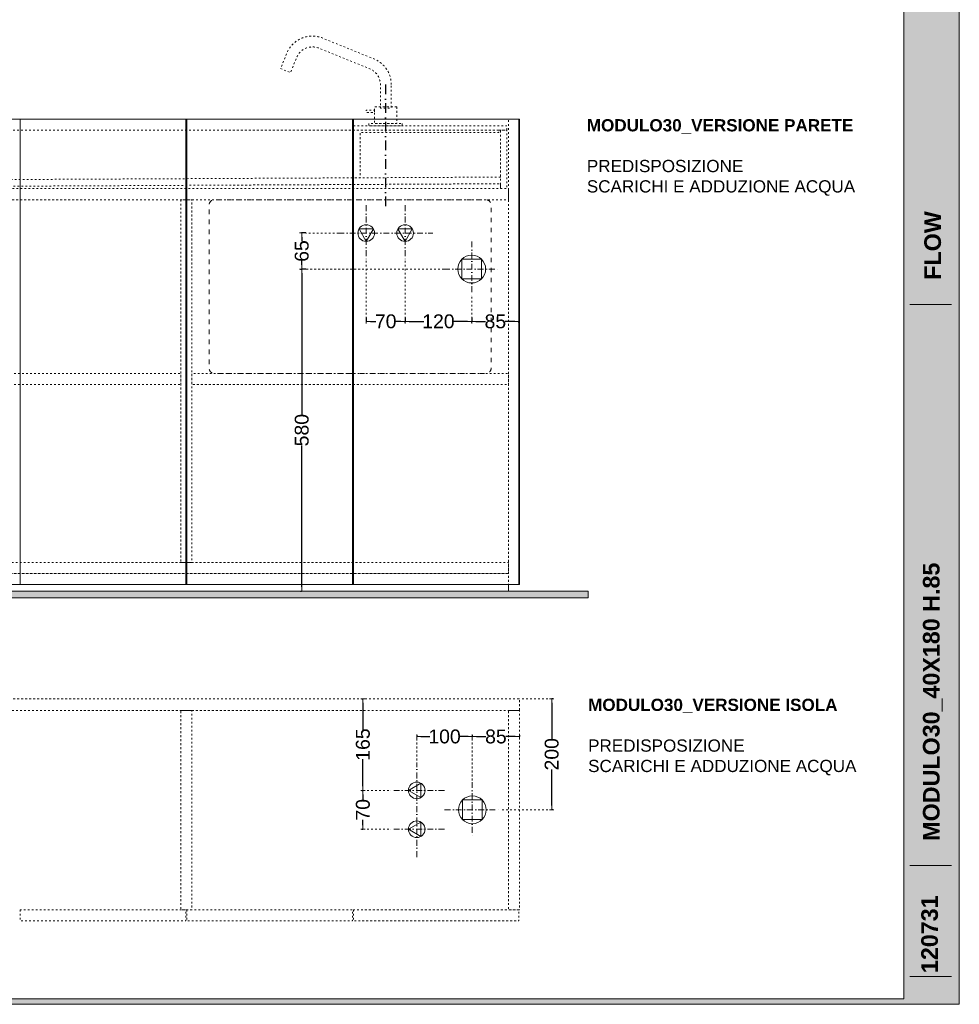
# Model space of a CAD drawing. Header units: millimetres. Extents: x 23321 to 49942, y -33706 to -16645.
# Tile 16 of 27: x 25929 to 27621, y -19605 to -17832. Entities that reach past the tile are written whole.
import ezdxf

# ---------------------------------------------------------------- set-up
doc = ezdxf.new("R2010")
doc.units = ezdxf.units.MM
doc.header["$MEASUREMENT"] = 0
doc.linetypes.add('AStair_dashed', pattern=[1800, 800, -1000])
doc.linetypes.add('Punto & Linea', pattern=[67.027776, 35.277777, -17.638888, 0, -14.111111])
doc.layers.add('091-Quote lineari.XII', color=7, linetype='Continuous')
for name, color, linetype, lineweight in [('0_Num_Penna__1', 7, 'Continuous', 9), ('0_Num_Penna__10', 1, 'Continuous', 18), ('0_Num_Penna__21', 7, 'Continuous', 20), ('Retini_Num_Penna__1', 7, 'Continuous', 9), ('squadratura_schede', 8, 'Continuous', 13), ('Strumenti_Num_Penna__91', 255, 'Continuous', 13), ('Testi_Num_Penna__1', 7, 'Continuous', 9), ('Testi_Num_Penna__91', 255, 'Continuous', 13)]:
    doc.layers.add(name, color=color, linetype=linetype, lineweight=lineweight)
doc.layers.add('0_Num_Penna__95', color=7, linetype='Continuous', lineweight=13, true_color=0x616161)
doc.styles.add('GENERATED_STYLE_1', font='swiss.ttf')
doc.styles.add('GENERATED_STYLE_4', font='arialbd.ttf')
doc.dimstyles.new('GENERATED_STYLE__7', dxfattribs={"dimtxt": 25, "dimasz": 7.6, "dimexe": 0.18, "dimexo": 6, "dimgap": 0.09, "dimtad": 0, "dimtih": 1, "dimtoh": 1, "dimdec": 0, "dimzin": 0, "dimdsep": 46, "dimtxsty": 'GENERATED_STYLE_1', "dimblk": 'ARROWHEAD_0', "dimblk1": 'ARROWHEAD_0', "dimblk2": 'ARROWHEAD_0', "dimcen": 0.09, "dimclrd": 256, "dimclre": 256, "dimclrt": 5, "dimazin": 0, "dimtfac": 1, "dimtdec": 4, "dimtmove": 0, "dimatfit": 3, "dimfxl": 1, "dimtolj": 1, "dimtzin": 0, "dimarcsym": 0})

# ---------------------------------------------------------------- blocks, each defined once
blk = doc.blocks.new('ARROWHEAD_0')
at = {"color": 0, "linetype": 'Continuous', "lineweight": 0}
for p, q in [((0, 0), (-1, 0)), ((0, -0.5), (0, 0.5))]:
    blk.add_line(p, q, dxfattribs=at)
blk = doc.blocks.new('*D61')
at = {"layer": '091-Quote lineari.XII', "color": 161, "linetype": 'Continuous', "lineweight": -2, "true_color": 0x3fa3ff}
for p, q in [((26889.5, -19054.7), (26887.5, -19054.7)), ((26887.3, -19062.3), (26887.3, -19127.1)), ((26887.3, -19247.1), (26887.3, -19182.3)), ((26889.5, -19254.7), (26887.5, -19254.7))]:
    blk.add_line(p, q, dxfattribs=at)
at = {"layer": 'Defpoints', "color": 0, "linetype": 'Continuous'}
for p in [(26883.5, -19054.7), (26887.3, -19054.7), (26883.5, -19254.7)]:
    blk.add_point(p, dxfattribs=at)
at = {"layer": '091-Quote lineari.XII', "color": 161, "linetype": 'Continuous', "lineweight": -2, "true_color": 0x3fa3ff, "xscale": 7.6, "yscale": 7.6, "zscale": 7.6}
for p, rotation in [((26887.3, -19054.7), 90), ((26887.3, -19254.7), 270)]:
    blk.add_blockref('ARROWHEAD_0', p, dxfattribs=dict(at, rotation=rotation))
at = {"layer": '091-Quote lineari.XII', "color": 5, "linetype": 'Continuous', "lineweight": 13, "insert": (26887.3, -19154.7), "char_height": 25, "attachment_point": 5, "rotation": 90, "style": 'GENERATED_STYLE_1'}
blk.add_mtext('\\A1;200', dxfattribs=at)
blk = doc.blocks.new('*D62')
at = {"layer": '091-Quote lineari.XII', "color": 161, "linetype": 'Continuous', "lineweight": -2, "true_color": 0x3fa3ff}
for p, q in [((26545.1, -19219.7), (26547.2, -19219.7)), ((26547.3, -19227.3), (26547.3, -19236.8)), ((26547.3, -19282.1), (26547.3, -19272.6)), ((26545.1, -19289.7), (26547.2, -19289.7))]:
    blk.add_line(p, q, dxfattribs=at)
at = {"layer": 'Defpoints', "color": 0, "linetype": 'Continuous'}
for p in [(26547.3, -19219.7), (26551.1, -19219.7), (26551.1, -19289.7)]:
    blk.add_point(p, dxfattribs=at)
at = {"layer": '091-Quote lineari.XII', "color": 161, "linetype": 'Continuous', "lineweight": -2, "true_color": 0x3fa3ff, "xscale": 7.6, "yscale": 7.6, "zscale": 7.6}
for p, rotation in [((26547.3, -19219.7), 90), ((26547.3, -19289.7), 270)]:
    blk.add_blockref('ARROWHEAD_0', p, dxfattribs=dict(at, rotation=rotation))
at = {"layer": '091-Quote lineari.XII', "color": 5, "linetype": 'Continuous', "lineweight": 13, "insert": (26547.3, -19254.7), "char_height": 25, "attachment_point": 5, "rotation": 90, "style": 'GENERATED_STYLE_1'}
blk.add_mtext('\\A1;70', dxfattribs=at)
blk = doc.blocks.new('*D63')
at = {"layer": '091-Quote lineari.XII', "color": 161, "linetype": 'Continuous', "lineweight": -2, "true_color": 0x3fa3ff}
for p, q in [((26545.1, -19054.7), (26547.2, -19054.7)), ((26547.3, -19062.3), (26547.3, -19110.8)), ((26547.3, -19212.1), (26547.3, -19163.6)), ((26545.1, -19219.7), (26547.2, -19219.7))]:
    blk.add_line(p, q, dxfattribs=at)
at = {"layer": 'Defpoints', "color": 0, "linetype": 'Continuous'}
for p in [(26547.3, -19054.7), (26551.1, -19054.7), (26551.1, -19219.7)]:
    blk.add_point(p, dxfattribs=at)
at = {"layer": '091-Quote lineari.XII', "color": 161, "linetype": 'Continuous', "lineweight": -2, "true_color": 0x3fa3ff, "xscale": 7.6, "yscale": 7.6, "zscale": 7.6}
for p, rotation in [((26547.3, -19054.7), 90), ((26547.3, -19219.7), 270)]:
    blk.add_blockref('ARROWHEAD_0', p, dxfattribs=dict(at, rotation=rotation))
at = {"layer": '091-Quote lineari.XII', "color": 5, "linetype": 'Continuous', "lineweight": 13, "insert": (26547.3, -19137.2), "char_height": 25, "attachment_point": 5, "rotation": 90, "style": 'GENERATED_STYLE_1'}
blk.add_mtext('\\A1;165', dxfattribs=at)
blk = doc.blocks.new('*D64')
at = {"layer": '091-Quote lineari.XII', "color": 161, "linetype": 'Continuous', "lineweight": -2, "true_color": 0x3fa3ff}
for p, q in [((26644.3, -19120.6), (26644.3, -19122.6)), ((26651.9, -19122.8), (26667.8, -19122.8)), ((26736.7, -19122.8), (26720.7, -19122.8)), ((26744.3, -19120.6), (26744.3, -19122.6))]:
    blk.add_line(p, q, dxfattribs=at)
at = {"layer": 'Defpoints', "color": 0, "linetype": 'Continuous'}
for p in [(26644.3, -19126.6), (26744.3, -19122.8), (26744.3, -19126.6)]:
    blk.add_point(p, dxfattribs=at)
at = {"layer": '091-Quote lineari.XII', "color": 161, "linetype": 'Continuous', "lineweight": -2, "true_color": 0x3fa3ff, "xscale": 7.6, "yscale": 7.6, "zscale": 7.6, "rotation": 180}
blk.add_blockref('ARROWHEAD_0', (26644.3, -19122.8), dxfattribs=at)
at = {"layer": '091-Quote lineari.XII', "color": 161, "linetype": 'Continuous', "lineweight": -2, "true_color": 0x3fa3ff, "xscale": 7.6, "yscale": 7.6, "zscale": 7.6}
blk.add_blockref('ARROWHEAD_0', (26744.3, -19122.8), dxfattribs=at)
at = {"layer": '091-Quote lineari.XII', "color": 5, "linetype": 'Continuous', "lineweight": 13, "insert": (26694.3, -19122.8), "char_height": 25, "attachment_point": 5, "style": 'GENERATED_STYLE_1'}
blk.add_mtext('\\A1;100', dxfattribs=at)
blk = doc.blocks.new('*D65')
at = {"layer": '091-Quote lineari.XII', "color": 161, "linetype": 'Continuous', "lineweight": -2, "true_color": 0x3fa3ff}
for p, q in [((26744.3, -19120.6), (26744.3, -19122.6)), ((26751.9, -19122.8), (26768.9, -19122.8)), ((26821.7, -19122.8), (26804.6, -19122.8)), ((26829.3, -19120.6), (26829.3, -19122.6))]:
    blk.add_line(p, q, dxfattribs=at)
at = {"layer": 'Defpoints', "color": 0, "linetype": 'Continuous'}
for p in [(26744.3, -19126.6), (26829.3, -19122.8), (26829.3, -19126.6)]:
    blk.add_point(p, dxfattribs=at)
at = {"layer": '091-Quote lineari.XII', "color": 161, "linetype": 'Continuous', "lineweight": -2, "true_color": 0x3fa3ff, "xscale": 7.6, "yscale": 7.6, "zscale": 7.6, "rotation": 180}
blk.add_blockref('ARROWHEAD_0', (26744.3, -19122.8), dxfattribs=at)
at = {"layer": '091-Quote lineari.XII', "color": 161, "linetype": 'Continuous', "lineweight": -2, "true_color": 0x3fa3ff, "xscale": 7.6, "yscale": 7.6, "zscale": 7.6}
blk.add_blockref('ARROWHEAD_0', (26829.3, -19122.8), dxfattribs=at)
at = {"layer": '091-Quote lineari.XII', "color": 5, "linetype": 'Continuous', "lineweight": 13, "insert": (26786.8, -19122.8), "char_height": 25, "attachment_point": 5, "style": 'GENERATED_STYLE_1'}
blk.add_mtext('\\A1;85', dxfattribs=at)
blk = doc.blocks.new('*D73')
at = {"layer": '091-Quote lineari.XII', "color": 161, "linetype": 'Continuous', "lineweight": -2, "true_color": 0x3fa3ff}
for p, q in [((26444.3, -18281.1), (26437, -18281.1)), ((26437.2, -18288.7), (26437.2, -18543.5)), ((26437.2, -18853.5), (26437.2, -18598.8)), ((26435, -18861.1), (26437, -18861.1))]:
    blk.add_line(p, q, dxfattribs=at)
at = {"layer": 'Defpoints', "color": 0, "linetype": 'Continuous'}
for p in [(26437.2, -18281.1), (26450.3, -18281.1), (26441, -18861.1)]:
    blk.add_point(p, dxfattribs=at)
at = {"layer": '091-Quote lineari.XII', "color": 161, "linetype": 'Continuous', "lineweight": -2, "true_color": 0x3fa3ff, "xscale": 7.6, "yscale": 7.6, "zscale": 7.6}
for p, rotation in [((26437.2, -18281.1), 90), ((26437.2, -18861.1), 270)]:
    blk.add_blockref('ARROWHEAD_0', p, dxfattribs=dict(at, rotation=rotation))
at = {"layer": '091-Quote lineari.XII', "color": 5, "linetype": 'Continuous', "lineweight": 13, "insert": (26437.2, -18571.1), "char_height": 25, "attachment_point": 5, "rotation": 90, "style": 'GENERATED_STYLE_1'}
blk.add_mtext('\\A1;580', dxfattribs=at)
blk = doc.blocks.new('*D74')
at = {"layer": '091-Quote lineari.XII', "color": 161, "linetype": 'Continuous', "lineweight": -2, "true_color": 0x3fa3ff}
for p, q in [((26444.3, -18216.1), (26437, -18216.1)), ((26437.2, -18223.7), (26437.2, -18230.7)), ((26437.2, -18273.5), (26437.2, -18266.5)), ((26435, -18281.1), (26437, -18281.1))]:
    blk.add_line(p, q, dxfattribs=at)
at = {"layer": 'Defpoints', "color": 0, "linetype": 'Continuous'}
for p in [(26437.2, -18216.1), (26450.3, -18216.1), (26441, -18281.1)]:
    blk.add_point(p, dxfattribs=at)
at = {"layer": '091-Quote lineari.XII', "color": 161, "linetype": 'Continuous', "lineweight": -2, "true_color": 0x3fa3ff, "xscale": 7.6, "yscale": 7.6, "zscale": 7.6}
for p, rotation in [((26437.2, -18216.1), 90), ((26437.2, -18281.1), 270)]:
    blk.add_blockref('ARROWHEAD_0', p, dxfattribs=dict(at, rotation=rotation))
at = {"layer": '091-Quote lineari.XII', "color": 5, "linetype": 'Continuous', "lineweight": 13, "insert": (26437.2, -18248.6), "char_height": 25, "attachment_point": 5, "rotation": 90, "style": 'GENERATED_STYLE_1'}
blk.add_mtext('\\A1;65', dxfattribs=at)
blk = doc.blocks.new('*D78')
at = {"layer": '091-Quote lineari.XII', "color": 161, "linetype": 'Continuous', "lineweight": -2, "true_color": 0x3fa3ff}
for p, q in [((26743.3, -18368.2), (26743.3, -18375.5)), ((26750.9, -18375.3), (26767.9, -18375.3)), ((26820.7, -18375.3), (26803.6, -18375.3)), ((26828.3, -18377.5), (26828.3, -18375.5))]:
    blk.add_line(p, q, dxfattribs=at)
at = {"layer": 'Defpoints', "color": 0, "linetype": 'Continuous'}
for p in [(26743.3, -18362.2), (26743.3, -18375.3), (26828.3, -18371.5)]:
    blk.add_point(p, dxfattribs=at)
at = {"layer": '091-Quote lineari.XII', "color": 161, "linetype": 'Continuous', "lineweight": -2, "true_color": 0x3fa3ff, "xscale": 7.6, "yscale": 7.6, "zscale": 7.6, "rotation": 180}
blk.add_blockref('ARROWHEAD_0', (26743.3, -18375.3), dxfattribs=at)
at = {"layer": '091-Quote lineari.XII', "color": 161, "linetype": 'Continuous', "lineweight": -2, "true_color": 0x3fa3ff, "xscale": 7.6, "yscale": 7.6, "zscale": 7.6}
blk.add_blockref('ARROWHEAD_0', (26828.3, -18375.3), dxfattribs=at)
at = {"layer": '091-Quote lineari.XII', "color": 5, "linetype": 'Continuous', "lineweight": 13, "insert": (26785.8, -18375.3), "char_height": 25, "attachment_point": 5, "style": 'GENERATED_STYLE_1'}
blk.add_mtext('\\A1;85', dxfattribs=at)
blk = doc.blocks.new('*D79')
at = {"layer": '091-Quote lineari.XII', "color": 161, "linetype": 'Continuous', "lineweight": -2, "true_color": 0x3fa3ff}
for p, q in [((26623.3, -18368.2), (26623.3, -18375.5)), ((26630.9, -18375.3), (26656.8, -18375.3)), ((26735.7, -18375.3), (26709.7, -18375.3)), ((26743.3, -18377.5), (26743.3, -18375.5))]:
    blk.add_line(p, q, dxfattribs=at)
at = {"layer": 'Defpoints', "color": 0, "linetype": 'Continuous'}
for p in [(26623.3, -18362.2), (26623.3, -18375.3), (26743.3, -18371.5)]:
    blk.add_point(p, dxfattribs=at)
at = {"layer": '091-Quote lineari.XII', "color": 161, "linetype": 'Continuous', "lineweight": -2, "true_color": 0x3fa3ff, "xscale": 7.6, "yscale": 7.6, "zscale": 7.6, "rotation": 180}
blk.add_blockref('ARROWHEAD_0', (26623.3, -18375.3), dxfattribs=at)
at = {"layer": '091-Quote lineari.XII', "color": 161, "linetype": 'Continuous', "lineweight": -2, "true_color": 0x3fa3ff, "xscale": 7.6, "yscale": 7.6, "zscale": 7.6}
blk.add_blockref('ARROWHEAD_0', (26743.3, -18375.3), dxfattribs=at)
at = {"layer": '091-Quote lineari.XII', "color": 5, "linetype": 'Continuous', "lineweight": 13, "insert": (26683.3, -18375.3), "char_height": 25, "attachment_point": 5, "style": 'GENERATED_STYLE_1'}
blk.add_mtext('\\A1;120', dxfattribs=at)
blk = doc.blocks.new('*D80')
at = {"layer": '091-Quote lineari.XII', "color": 161, "linetype": 'Continuous', "lineweight": -2, "true_color": 0x3fa3ff}
for p, q in [((26553.3, -18368.2), (26553.3, -18375.5)), ((26560.9, -18375.3), (26570.4, -18375.3)), ((26615.7, -18375.3), (26606.2, -18375.3)), ((26623.3, -18377.5), (26623.3, -18375.5))]:
    blk.add_line(p, q, dxfattribs=at)
at = {"layer": 'Defpoints', "color": 0, "linetype": 'Continuous'}
for p in [(26553.3, -18362.2), (26553.3, -18375.3), (26623.3, -18371.5)]:
    blk.add_point(p, dxfattribs=at)
at = {"layer": '091-Quote lineari.XII', "color": 161, "linetype": 'Continuous', "lineweight": -2, "true_color": 0x3fa3ff, "xscale": 7.6, "yscale": 7.6, "zscale": 7.6, "rotation": 180}
blk.add_blockref('ARROWHEAD_0', (26553.3, -18375.3), dxfattribs=at)
at = {"layer": '091-Quote lineari.XII', "color": 161, "linetype": 'Continuous', "lineweight": -2, "true_color": 0x3fa3ff, "xscale": 7.6, "yscale": 7.6, "zscale": 7.6}
blk.add_blockref('ARROWHEAD_0', (26623.3, -18375.3), dxfattribs=at)
at = {"layer": '091-Quote lineari.XII', "color": 5, "linetype": 'Continuous', "lineweight": 13, "insert": (26588.3, -18375.3), "char_height": 25, "attachment_point": 5, "style": 'GENERATED_STYLE_1'}
blk.add_mtext('\\A1;70', dxfattribs=at)

msp = doc.modelspace()

# ---------------------------------------------------------------- hatches: boundary and pattern name
at = {"layer": 'Retini_Num_Penna__1', "linetype": 'Continuous'}
msp.add_hatch(color=253, dxfattribs=at).paths.add_polyline_path([(24810.181, -18861.133), (26952.835, -18861.133), (26952.835, -18873.133), (24810.181, -18873.133)])
at = {"layer": 'squadratura_schede', "linetype": 'Continuous', "ltscale": 0.01}
h = msp.add_hatch(color=256, dxfattribs=at)
h.paths.add_polyline_path([(23321.25, -19604.947), (27621.25, -19604.947), (27621.25, -16644.945), (23321.25, -16644.945)])
h.paths.add_polyline_path([(27521.292, -16655.064), (27521.292, -19594.828), (23421.269, -19594.828), (23421.269, -16655.064)], flags=16)

# ---------------------------------------------------------------- linework, layer by layer
at = {"color": 253, "linetype": 'Punto & Linea', "ltscale": 0.5}
msp.add_lwpolyline([(26588.267, -17948.591), (26588.267, -18176.451)], dxfattribs=at)
at = {"layer": '0_Num_Penna__1', "linetype": 'Continuous', "flags": 128}
for points in [[(26228.267, -18011.133), (26228.267, -18849.133), (25930.267, -18849.133), (25930.267, -18011.133)], [(26528.267, -18011.133), (26528.267, -18849.133), (26230.267, -18849.133), (26230.267, -18011.133)], [(26530.267, -18011.133), (26828.267, -18011.133), (26828.267, -18849.133), (26530.267, -18849.133)]]:
    msp.add_lwpolyline(points, close=True, dxfattribs=at)
at = {"layer": '0_Num_Penna__10', "linetype": 'Punto & Linea', "ltscale": 0.3}
for p, q in [((26553.267, -18166.134), (26553.267, -18266.134)), ((26623.267, -18166.134), (26623.267, -18266.134)), ((26503.267, -18216.134), (26673.267, -18216.134)), ((26743.267, -18231.134), (26743.267, -18331.134)), ((26693.267, -18281.134), (26793.267, -18281.134)), ((26644.267, -19339.729), (26644.267, -19169.729)), ((26744.267, -19204.729), (26744.267, -19304.729)), ((26694.267, -19219.729), (26594.267, -19219.729)), ((26694.267, -19254.729), (26794.267, -19254.729)), ((26694.267, -19289.729), (26594.267, -19289.729))]:
    msp.add_line(p, q, dxfattribs=at)
at = {"layer": '0_Num_Penna__10', "linetype": 'AStair_dashed', "ltscale": 0.01, "flags": 128}
msp.add_lwpolyline([(26524.267, -18469.133), (26529.267, -18469.133), (26768.267, -18469.133, 0.41421356), (26778.267, -18459.133), (26778.267, -18166.133, 0.41421356), (26768.267, -18156.133), (26529.267, -18156.133), (26524.267, -18156.133), (26519.267, -18156.133), (26280.267, -18156.133, 0.41421356), (26270.267, -18166.133), (26270.267, -18459.133, 0.41421356), (26280.267, -18469.133), (26519.267, -18469.133)], format="xyb", close=True, dxfattribs=at)
at = {"layer": '0_Num_Penna__10', "linetype": 'Continuous', "flags": 128}
for points in [[(26553.267, -18231.134), (26540.276, -18208.634), (26566.257, -18208.634)], [(26623.267, -18231.134), (26636.257, -18208.634), (26610.276, -18208.634)], [(26725.589, -18263.456), (26760.944, -18263.456), (26760.944, -18298.811), (26725.589, -18298.811)], [(26629.267, -19219.729), (26651.767, -19206.738), (26651.767, -19232.719)], [(26726.589, -19237.051), (26761.944, -19237.051), (26761.944, -19272.407), (26726.589, -19272.407)], [(26629.267, -19289.729), (26651.767, -19302.719), (26651.767, -19276.738)]]:
    msp.add_lwpolyline(points, close=True, dxfattribs=at)
at = {"layer": '0_Num_Penna__10', "linetype": 'Continuous'}
for centre, radius in [((26553.267, -18216.134), 15), ((26623.267, -18216.134), 15), ((26743.267, -18281.134), 25), ((26644.267, -19219.729), 15), ((26744.267, -19254.729), 25), ((26644.267, -19289.729), 15)]:
    msp.add_circle(centre, radius, dxfattribs=at)
at = {"layer": '0_Num_Penna__21'}
msp.add_lwpolyline([(25029.267, -18011.133), (26829.267, -18011.133), (26829.267, -18849.133), (25029.267, -18849.133), (25029.267, -18011.133)], dxfattribs=at)
msp.add_lwpolyline([(25049.267, -18849.133), (26809.267, -18849.133), (26809.267, -18861.133), (25049.267, -18861.133)], close=True, dxfattribs=at)
at = {"layer": '0_Num_Penna__95', "linetype": 'AStair_dashed', "ltscale": 0.004, "flags": 128}
msp.add_lwpolyline([(26598.34, -17948.727, 0.30570505), (26567.206, -17902.565), (26474.876, -17865.251, 0.41336539), (26410.113, -17892.624), (26398.88, -17920.188), (26416.957, -17927.468), (26428.186, -17899.866, -0.41355076), (26467.49, -17883.24), (26559.871, -17920.582, -0.30569603), (26578.761, -17948.591), (26578.761, -17991.133), (26598.34, -17991.133)], format="xyb", close=True, dxfattribs=at)
for points in [[(26568.267, -17994.883), (26568.267, -17998.883), (26553.267, -17998.883), (26553.267, -17994.883)], [(26608.267, -17989.133), (26608.267, -18019.133), (26568.267, -18019.133), (26568.267, -17998.883), (26568.267, -17994.883), (26568.267, -17989.133)], [(26829.267, -18011.133), (26809.267, -18011.133), (26809.267, -18849.133), (26829.267, -18849.133)], [(26530.267, -18023.133), (26806.767, -18023.133), (26806.767, -18031.133), (26791.767, -18031.133), (26791.767, -18035.133), (26542.267, -18035.133), (26542.267, -18116.823), (26530.267, -18116.823)], [(26618.267, -18019.133), (26618.267, -18023.133), (26558.267, -18023.133), (26558.267, -18019.133)], [(25063.767, -18031.133), (25063.767, -18136.133), (26794.767, -18136.133), (26794.767, -18031.133)], [(26219.267, -18156.133), (26219.267, -18809.133), (26239.267, -18809.133), (26239.267, -18156.133)], [(26219.267, -18489.133), (26219.267, -18469.133), (25639.267, -18469.133), (25639.267, -18489.133)], [(26809.267, -18489.133), (26809.267, -18469.133), (26239.267, -18469.133), (26239.267, -18489.133)], [(25049.267, -18829.133), (26809.267, -18829.133), (26809.267, -18809.133), (25049.267, -18809.133)]]:
    msp.add_lwpolyline(points, close=True, dxfattribs=at)
msp.add_lwpolyline([(26794.767, -18114.953), (26794.267, -18115.456), (25148.938, -18123.707), (25138.481, -18128.065, 0.30277564), (25135.404, -18132.68), (25135.404, -18134.833), (25320.267, -18134.833), (26794.767, -18127.453), (26794.767, -18136.133), (26806.767, -18136.133), (26806.767, -18031.133), (26794.767, -18031.133), (26794.767, -18114.953)], format="xyb", dxfattribs=at)
for points in [[(25050.267, -18136.133), (25050.267, -18156.133), (26809.267, -18156.133), (26809.267, -18136.133)], [(25328.267, -18829.133), (26809.267, -18829.133)]]:
    msp.add_lwpolyline(points, dxfattribs=at)
at = {"layer": '0_Num_Penna__95', "color": 161, "linetype": 'AStair_dashed', "ltscale": 0.004, "true_color": 0x3fa3ff, "flags": 128}
for points in [[(26503.267, -18216.134), (26444.295, -18216.134)], [(26553.267, -18266.134), (26553.267, -18368.216)], [(26623.267, -18266.134), (26623.267, -18368.216)], [(26693.267, -18281.134), (26444.295, -18281.134)], [(26743.267, -18331.134), (26743.267, -18368.216)], [(26880.466, -19054.729), (26829.267, -19054.729)], [(26644.267, -19126.61), (26644.267, -19169.729)], [(26744.267, -19126.61), (26744.267, -19204.729)], [(26594.267, -19219.729), (26551.148, -19219.729)], [(26880.466, -19254.729), (26794.267, -19254.729)], [(26594.267, -19289.729), (26551.148, -19289.729)]]:
    msp.add_lwpolyline(points, dxfattribs=at)
at = {"layer": 'Retini_Num_Penna__1', "color": 253, "linetype": 'Continuous'}
msp.add_lwpolyline([(24810.181, -18861.133), (26952.835, -18861.133), (26952.835, -18873.133), (24810.181, -18873.133)], close=True, dxfattribs=at)
at = {"layer": 'Retini_Num_Penna__1', "linetype": 'AStair_dashed', "ltscale": 0.004, "flags": 128}
for points in [[(25029.267, -19054.729), (25029.267, -19075.729), (26829.267, -19075.729), (26829.267, -19054.729)], [(26239.267, -19075.729), (26219.267, -19075.729), (26219.267, -19434.729), (26239.267, -19434.729)], [(26829.267, -19075.729), (26809.267, -19075.729), (26809.267, -19434.729), (26829.267, -19434.729)], [(25930.267, -19434.729), (25930.267, -19454.729), (26228.267, -19454.729), (26228.267, -19434.729)], [(26230.267, -19434.729), (26230.267, -19454.729), (26528.267, -19454.729), (26528.267, -19434.729)], [(26530.267, -19434.729), (26530.267, -19454.729), (26828.267, -19454.729), (26828.267, -19434.729)]]:
    msp.add_lwpolyline(points, close=True, dxfattribs=at)
at = {"layer": 'squadratura_schede', "linetype": 'Continuous', "ltscale": 0.01, "flags": 128}
for points in [[(23321.25, -19604.947), (27621.25, -19604.947), (27621.25, -16644.945), (23321.25, -16644.945)], [(27521.292, -16655.064), (27521.292, -19594.828), (23421.269, -19594.828), (23421.269, -16655.064)]]:
    msp.add_lwpolyline(points, close=True, dxfattribs=at)
at = {"layer": 'Strumenti_Num_Penna__91', "linetype": 'Continuous'}
for p, q in [((27531.928, -18344.752), (27606.928, -18344.752)), ((27531.928, -19354.947), (27606.928, -19354.947)), ((27531.928, -19554.947), (27606.928, -19554.947))]:
    msp.add_line(p, q, dxfattribs=at)

# ---------------------------------------------------------------- texts
at = {"layer": 'Testi_Num_Penna__1', "linetype": 'Continuous', "char_height": 22, "width": 537.04099, "attachment_point": 1, "style": 'GENERATED_STYLE_4'}
for s, insert in [('MODULO30_VERSIONE PARETE\\P{\\fArial|b0|i0|c0|p34;\\PPREDISPOSIZIONE \\PSCARICHI E ADDUZIONE ACQUA }', (26950.535, -18011.133)), ('MODULO30_VERSIONE ISOLA{\\fArial|b0|i0|c0|p34;\\P\\PPREDISPOSIZIONE \\PSCARICHI E ADDUZIONE ACQUA }', (26952.835, -19054.729))]:
    msp.add_mtext(s, dxfattribs=dict(at, insert=insert))
at = {"layer": 'Testi_Num_Penna__91', "linetype": 'Continuous', "attachment_point": 4, "rotation": 90, "style": 'GENERATED_STYLE_4'}
for s, insert, char_height in [('\\pt626.37;FLOW', (27573.41, -18300.28), 29.99998), ('{\\pt626.357;MODULO30_40X180 H.85}', (27573.41, -19310.475), 29.99998), ('\\pt1029.9;120731', (27567.965, -19548.756), 30.00002)]:
    msp.add_mtext(s, dxfattribs=dict(at, insert=insert, char_height=char_height))

# ---------------------------------------------------------------- dimensions: what is measured, and where the dimension line sits
at = {"layer": '091-Quote lineari.XII', "color": 161, "linetype": 'Continuous', "lineweight": 13, "true_color": 0x3fa3ff}
for base, p1, p2, picture, middle in [((26437.214, -18216.134), (26441.014, -18281.134), (26450.295, -18216.134), '*D74', (26437.214, -18248.634)), ((26437.214, -18281.134), (26441.014, -18861.134), (26450.295, -18281.134), '*D73', (26437.214, -18571.134)), ((26547.348, -19054.729), (26551.148, -19219.729), (26551.148, -19054.729), '*D63', (26547.348, -19137.229)), ((26887.319, -19054.729), (26883.519, -19254.729), (26883.519, -19054.729), '*D61', (26887.319, -19154.729)), ((26547.348, -19219.729), (26551.148, -19289.729), (26551.148, -19219.729), '*D62', (26547.348, -19254.729))]:
    dim = msp.add_linear_dim(base=base, p1=p1, p2=p2, angle=90, dimstyle='GENERATED_STYLE__7', dxfattribs=at)
    dim.commit()
    dim.dimension.update_dxf_attribs({"geometry": picture, "text_midpoint": middle, "text_rotation": 90})
for base, p1, p2, picture, middle in [((26553.267, -18375.297), (26623.267, -18371.497), (26553.267, -18362.216), '*D80', (26588.267, -18375.297)), ((26623.267, -18375.297), (26743.267, -18371.497), (26623.267, -18362.216), '*D79', (26683.267, -18375.297)), ((26743.267, -18375.297), (26828.267, -18371.497), (26743.267, -18362.216), '*D78', (26785.767, -18375.297))]:
    dim = msp.add_linear_dim(base=base, p1=p1, p2=p2, angle=180, dimstyle='GENERATED_STYLE__7', dxfattribs=at)
    dim.commit()
    dim.dimension.update_dxf_attribs({"geometry": picture, "text_midpoint": middle})
for base, p1, p2, picture, middle in [((26744.267, -19122.81), (26644.267, -19126.61), (26744.267, -19126.61), '*D64', (26694.267, -19122.81)), ((26829.267, -19122.81), (26744.267, -19126.61), (26829.267, -19126.61), '*D65', (26786.767, -19122.81))]:
    dim = msp.add_linear_dim(base=base, p1=p1, p2=p2, dimstyle='GENERATED_STYLE__7', dxfattribs=at)
    dim.commit()
    dim.dimension.update_dxf_attribs({"geometry": picture, "text_midpoint": middle})

doc.saveas('drawing.dxf')
